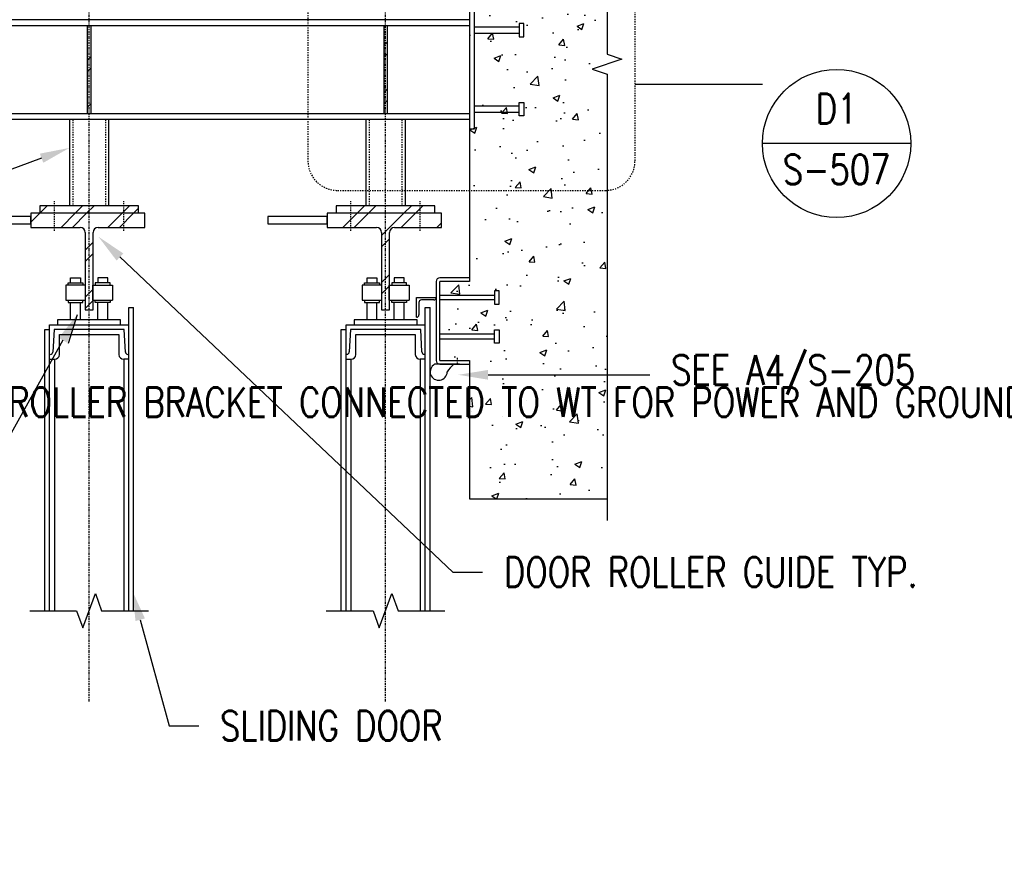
# Model space of a CAD drawing. Header units: inches. Extents: x 382 to 3028, y 70 to 495.
# Tile 20 of 41: x 1533 to 1632, y 97 to 181. Entities that reach past the tile are written whole.
import ezdxf
from ezdxf import colors
from ezdxf.entities.mleader import LeaderData, LeaderLine
from ezdxf.enums import TextEntityAlignment as Align
from ezdxf.math import Vec2, Vec3

# ---------------------------------------------------------------- set-up
doc = ezdxf.new("R2010")
doc.units = ezdxf.units.IN
doc.header["$MEASUREMENT"] = 0
for name, pattern in [('Center 1_4_', [0.53125, 0.25, -0.09375, 0.09375, -0.09375]), ('Dash', [0.25, 0.125, -0.125]), ('Dash - 1_16_', [0.1875, 0.125, -0.0625])]:
    doc.linetypes.add(name, pattern=pattern)
for name, color, linetype in [('A-WALL-PATT', 8, 'Continuous'), ('G-ANNO-REFR', 2, 'Continuous'), ('S-ANNO-NOTE', 2, 'Continuous'), ('S-ANNO-SYMB', 2, 'Continuous'), ('S-ANNO-TEXT', 2, 'Continuous'), ('S-BEAM', 10, 'Continuous'), ('S-DETL', 90, 'Continuous'), ('S-DETL-CNTR', 1, 'Center 1_4_'), ('S-DETL-GENF', 92, 'Continuous'), ('S-DETL-GENF-HDLN', 1, 'Dash'), ('S-DETL-MEDM', 3, 'Continuous'), ('S-DETL-THIN', 1, 'Continuous')]:
    doc.layers.add(name, color=color, linetype=linetype)
doc.styles.add('AEC_COMN_TITLE', font='romans.shx', dxfattribs={"width": 0.8, "height": 0.1875})
doc.styles.add('Annotative', font='romans.shx', dxfattribs={"width": 0.8, "height": 0.125})
doc.styles.add('ROMANS', font='romans.shx', dxfattribs={"width": 0.8})
pattern_1 = [(50, (744.9385, 0.7165), (7.1726, -0.62752), [0.75, -8.25]), (355, (744.9385, 0.7165), (-1.387513, 7.52192), [0.6, -6.6]), (100.4514, (745.536, 0.664), (5.78509, 6.8944), [0.6374, -7.01142]), (46.1842, (744.9385, 2.7165), (10.67241, -1.65519), [1.125, -12.375]), (96.6356, (745.828, 2.579), (9.34662, 9.74119), [0.9561, -10.51714]), (351.1842, (744.939, 2.716), (9.34662, 9.74119), [0.9, -9.9]), (21, (745.9385, 2.2165), (5.96907, -4.02619), [0.75, -8.25]), (326, (745.9385, 2.2165), (2.433153, 7.2515), [0.6, -6.6]), (71.4514, (746.436, 1.881), (8.402224, 3.22531), [0.6374, -7.01142]), (37.5, (744.9385, 0.7165), (0.1215986, 3.3289385), [0, -6.52, 0, -6.7, 0, -6.625]), (7.5, (744.9385, 0.7165), (2.630695, 3.944117), [0, -3.82, 0, -6.37, 0, -2.525]), (327.5, (742.7085, 0.7165), (5.338224, -0.225549), [0, -2.5, 0, -7.8, 0, -10.35]), (317.5, (741.7085, 0.7165), (5.831862, 1.00105), [0, -3.25, 0, -5.18, 0, -7.35])]
pattern_2 = [(45, (1565.8635, 103.7165), (-2.37588, 2.37588), []), (45, (1565.8635, 107.3165), (-2.37588, 2.37588), [])]

# ---------------------------------------------------------------- blocks, each defined once
blk = doc.blocks.new('051200_StructuralFraming-W-Flange - W10X54-1656488-DOOR RAIL SUPPORT 2')
at = {"layer": 'S-BEAM'}
for p, q in [((776.706, 179.885), (776.706, 180.5)), ((833.206, 180.5), (776.706, 180.5)), ((776.706, 179.187), (776.706, 179.885)), ((794.525, 179.885), (776.706, 179.885)), ((824.518, 179.885), (794.9, 179.885)), ((833.206, 179.885), (824.893, 179.885)), ((776.706, 171.712), (776.706, 179.187)), ((776.706, 171.015), (776.706, 171.712)), ((776.706, 170.4), (776.706, 171.015)), ((776.706, 171.015), (794.525, 171.015)), ((792.713, 170.4), (776.706, 170.4)), ((794.9, 171.015), (824.518, 171.015)), ((822.706, 170.4), (796.713, 170.4)), ((824.893, 171.015), (833.206, 171.015)), ((833.206, 170.4), (826.706, 170.4))]:
    blk.add_line(p, q, dxfattribs=at)
blk = doc.blocks.new('051200_SteelFraming-AISC-Tube-Shapes-Side - HSS4X4X3_8-2078415-DOOR RAIL SUPPORT 2')
at = {"layer": 'S-DETL-GENF', "lineweight": -3}
for p, q in [((826.706, 170.4), (822.706, 170.4)), ((822.706, 170.4), (822.706, 161.662)), ((826.706, 161.662), (826.706, 170.4))]:
    blk.add_line(p, q, dxfattribs=at)
at = {"layer": 'S-DETL-GENF-HDLN', "lineweight": -3}
for p, q in [((823.055, 170.4), (823.055, 161.662)), ((826.357, 170.4), (826.357, 161.662))]:
    blk.add_line(p, q, dxfattribs=at)
blk = doc.blocks.new('Detail Callout AEC')
at = {"color": 0, "linetype": 'ByBlock', "lineweight": -3, "transparency": 16777216}
blk.add_line((0.25, 0), (-0.25, 0), dxfattribs=at)
blk.add_circle((0, 0), 0.25, dxfattribs=at)
at = {"color": 0, "linetype": 'ByBlock', "lineweight": -3, "transparency": 16777216, "style": 'AEC_COMN_TITLE'}
for tag, p in [('VIEWNUMBER', (0, 0.0508)), ('SHEETNUMBER', (0, -0.1263))]:
    blk.add_attdef(tag, text='', height=0.0938, dxfattribs=at).set_placement(p, align=Align.CENTER)

msp = doc.modelspace()

# ---------------------------------------------------------------- hatches: boundary and pattern name
at = {"layer": 'A-WALL-PATT', "lineweight": -3}
h = msp.add_hatch(dxfattribs=at)
h.set_pattern_fill('AR-CONC', color=8, style=0)
h.set_pattern_definition(pattern_1)
h.paths.add_polyline_path([(1578.1445, 168.7165), (1592.0622, 168.7165), (1592.0622, 220.7165), (1578.1445, 220.7165), (1578.1445, 182.727)])
h = msp.add_hatch(dxfattribs=at)
h.set_pattern_fill('FP_3', color=8, style=0, pattern_type=2)
h.set_pattern_definition(pattern_2)
h.paths.add_polyline_path([(1539.8388, 171.7315), (1539.8388, 180.6015), (1539.4638, 180.6015), (1539.4638, 171.7315)])
h = msp.add_hatch(dxfattribs=at)
h.set_pattern_fill('FP_3', color=8, style=0, pattern_type=2)
h.set_pattern_definition(pattern_2)
h.paths.add_polyline_path([(1569.832, 171.7315), (1569.832, 180.6015), (1569.457, 180.6015), (1569.457, 171.7315)])
h = msp.add_hatch(dxfattribs=at)
h.set_pattern_fill('AR-CONC', color=8, style=0)
h.set_pattern_definition(pattern_1)
h.paths.add_polyline_path([(1592.0622, 132.7165), (1592.0622, 168.7165), (1578.1445, 168.7165), (1578.1445, 132.7165)])
h = msp.add_hatch(dxfattribs=at)
h.set_pattern_fill('FP_3', color=8, style=0, pattern_type=2)
h.set_pattern_definition(pattern_2)
h.paths.add_polyline_path([(1540.0563, 151.8394), (1540.0563, 159.6889), (1540.0733, 159.8184), (1540.1232, 159.9389), (1540.2027, 160.0425), (1540.3063, 160.122), (1540.4268, 160.1719), (1540.5563, 160.1889), (1545.3013, 160.1889), (1545.3013, 161.6289), (1533.7513, 161.6289), (1533.7513, 160.1889), (1538.7463, 160.1889), (1538.8757, 160.1719), (1538.9963, 160.122), (1539.0998, 160.0425), (1539.1793, 159.9389), (1539.2292, 159.8184), (1539.2463, 159.6889), (1539.2463, 151.8394)])
h = msp.add_hatch(dxfattribs=at)
h.set_pattern_fill('FP_3', color=8, style=0, pattern_type=2)
h.set_pattern_definition(pattern_2)
h.paths.add_polyline_path([(1544.6513, 161.6289), (1544.6513, 162.3789), (1534.6513, 162.3789), (1534.6513, 161.6289)])
h = msp.add_hatch(dxfattribs=at)
h.set_pattern_fill('FP_3', color=8, style=0, pattern_type=2)
h.set_pattern_definition(pattern_2)
h.paths.add_polyline_path([(1570.0495, 151.8394), (1570.0495, 159.6889), (1570.0665, 159.8184), (1570.1164, 159.9389), (1570.1959, 160.0425), (1570.2995, 160.122), (1570.42, 160.1719), (1570.5495, 160.1889), (1575.2945, 160.1889), (1575.2945, 161.6289), (1563.7445, 161.6289), (1563.7445, 160.1889), (1568.7395, 160.1889), (1568.8689, 160.1719), (1568.9895, 160.122), (1569.093, 160.0425), (1569.1725, 159.9389), (1569.2224, 159.8184), (1569.2395, 159.6889), (1569.2395, 151.8394)])
h = msp.add_hatch(dxfattribs=at)
h.set_pattern_fill('FP_3', color=8, style=0, pattern_type=2)
h.set_pattern_definition(pattern_2)
h.paths.add_polyline_path([(1574.6445, 161.6289), (1574.6445, 162.3789), (1564.6445, 162.3789), (1564.6445, 161.6289)])
h = msp.add_hatch(dxfattribs=at)
h.set_pattern_fill('AR-CONC', color=8, style=0)
h.set_pattern_definition(pattern_1)
h.paths.add_polyline_path([(1578.1445, 146.7165), (1578.1445, 154.7165), (1575.1445, 154.7165), (1575.1445, 146.7165)])

# ---------------------------------------------------------------- linework, layer by layer
at = {"layer": 'S-ANNO-SYMB', "lineweight": -3}
msp.add_line((1594.883, 174.6865), (1607.783, 174.6865), dxfattribs=at)
at = {"layer": 'S-ANNO-SYMB', "linetype": 'Dash', "lineweight": -3}
msp.add_lwpolyline([(1594.883, 166.9337), (1594.883, 182.4393, 0.4142136), (1591.883, 185.4393), (1564.789, 185.4393, 0.4142136), (1561.789, 182.4393), (1561.789, 166.9337, 0.4142136), (1564.789, 163.9337), (1591.883, 163.9337, 0.4142136)], format="xyb", close=True, dxfattribs=at)
at = {"layer": 'S-BEAM', "lineweight": -3}
for p, q in [((1578.1445, 242.7165), (1578.1445, 154.7165)), ((1578.1445, 154.7165), (1575.1445, 154.7165)), ((1575.1445, 146.7165), (1578.1445, 146.7165)), ((1578.1445, 146.7165), (1578.1445, 132.7165)), ((1578.1445, 132.7165), (1592.0622, 132.7165))]:
    msp.add_line(p, q, dxfattribs=at)
at = {"layer": 'S-DETL', "lineweight": -3}
for p, q in [((1539.4638, 180.6015), (1539.4638, 171.7315)), ((1539.8388, 180.6015), (1539.4638, 180.6015)), ((1539.8388, 171.7315), (1539.8388, 180.6015)), ((1569.457, 180.6015), (1569.457, 171.7315)), ((1569.832, 180.6015), (1569.457, 180.6015)), ((1569.832, 171.7315), (1569.832, 180.6015)), ((1539.4638, 171.7315), (1539.8388, 171.7315)), ((1569.457, 171.7315), (1569.832, 171.7315)), ((1544.6513, 162.3789), (1534.6513, 162.3789)), ((1534.6513, 162.3789), (1534.6513, 161.6289)), ((1544.6513, 161.6289), (1544.6513, 162.3789)), ((1574.6445, 162.3789), (1564.6445, 162.3789)), ((1564.6445, 162.3789), (1564.6445, 161.6289)), ((1574.6445, 161.6289), (1574.6445, 162.3789)), ((1537.5263, 154.5844), (1539.0263, 154.5844)), ((1537.5263, 154.3344), (1537.5263, 154.5844)), ((1537.7763, 154.5844), (1537.7763, 155.0844)), ((1537.7763, 155.0844), (1538.7763, 155.0844)), ((1538.7763, 155.0844), (1538.7763, 154.5844)), ((1539.0263, 154.5844), (1539.0263, 154.3344)), ((1541.7763, 154.5844), (1540.2763, 154.5844)), ((1540.2763, 154.5844), (1540.2763, 154.3344)), ((1541.5263, 155.0844), (1540.5263, 155.0844)), ((1540.5263, 155.0844), (1540.5263, 154.5844)), ((1541.5263, 154.5844), (1541.5263, 155.0844)), ((1541.7763, 154.3344), (1541.7763, 154.5844)), ((1567.5195, 154.5865), (1569.0195, 154.5865)), ((1567.5195, 154.3365), (1567.5195, 154.5865)), ((1567.7695, 154.5865), (1567.7695, 155.0865)), ((1567.7695, 155.0865), (1568.7695, 155.0865)), ((1568.7695, 155.0865), (1568.7695, 154.5865)), ((1569.0195, 154.5865), (1569.0195, 154.3365)), ((1571.7695, 154.5865), (1570.2695, 154.5865)), ((1570.2695, 154.5865), (1570.2695, 154.3365)), ((1571.5195, 155.0865), (1570.5195, 155.0865)), ((1570.5195, 155.0865), (1570.5195, 154.5865)), ((1571.5195, 154.5865), (1571.5195, 155.0865)), ((1571.7695, 154.3365), (1571.7695, 154.5865)), ((1539.2763, 154.3344), (1537.2763, 154.3344)), ((1537.2763, 154.3344), (1537.2763, 152.8344)), ((1539.2763, 152.8344), (1539.2763, 154.3344)), ((1540.0263, 152.8344), (1540.0263, 154.3344)), ((1540.0263, 154.3344), (1542.0263, 154.3344)), ((1542.0263, 154.3344), (1542.0263, 152.8344)), ((1569.2695, 154.3365), (1567.2695, 154.3365)), ((1567.2695, 154.3365), (1567.2695, 152.8365)), ((1569.2695, 152.8365), (1569.2695, 154.3365)), ((1570.0195, 152.8365), (1570.0195, 154.3365)), ((1570.0195, 154.3365), (1572.0195, 154.3365)), ((1572.0195, 154.3365), (1572.0195, 152.8365)), ((1537.2763, 152.8344), (1539.2763, 152.8344)), ((1537.5263, 152.8344), (1537.5263, 152.5844)), ((1537.5263, 152.5844), (1539.0263, 152.5844)), ((1537.7763, 150.8394), (1537.7763, 152.5844)), ((1538.7763, 150.8394), (1538.7763, 152.5844)), ((1539.0263, 152.5844), (1539.0263, 152.8344)), ((1540.0263, 152.8344), (1542.0263, 152.8344)), ((1540.2763, 152.5844), (1540.2763, 152.8344)), ((1541.7763, 152.5844), (1540.2763, 152.5844)), ((1540.5263, 150.8394), (1540.5263, 152.5844)), ((1541.5263, 150.8394), (1541.5263, 152.5844)), ((1541.7763, 152.8344), (1541.7763, 152.5844)), ((1567.2695, 152.8365), (1569.2695, 152.8365)), ((1567.5195, 152.8365), (1567.5195, 152.5865)), ((1567.5195, 152.5865), (1569.0195, 152.5865)), ((1567.7695, 150.8415), (1567.7695, 152.5865)), ((1568.7695, 150.8415), (1568.7695, 152.5865)), ((1569.0195, 152.5865), (1569.0195, 152.8365)), ((1570.0195, 152.8365), (1572.0195, 152.8365)), ((1570.2695, 152.5865), (1570.2695, 152.8365)), ((1571.7695, 152.5865), (1570.2695, 152.5865)), ((1570.5195, 150.8415), (1570.5195, 152.5865)), ((1571.5195, 150.8415), (1571.5195, 152.5865)), ((1571.7695, 152.8365), (1571.7695, 152.5865)), ((1543.6513, 121.3849), (1543.6513, 152.0894)), ((1543.6513, 152.0894), (1544.1513, 152.0894)), ((1544.1513, 121.3849), (1544.1513, 152.0894)), ((1569.2395, 151.8394), (1570.0495, 151.8394)), ((1573.6445, 121.387), (1573.6445, 152.0915)), ((1573.6445, 152.0915), (1574.1445, 152.0915)), ((1574.1445, 121.387), (1574.1445, 152.0915)), ((1542.8388, 150.8394), (1536.4638, 150.8394)), ((1536.4638, 150.8394), (1536.4638, 150.3394)), ((1537.553, 148.4706), (1538.4562, 151.3799)), ((1542.8388, 150.3394), (1542.8388, 150.8394)), ((1572.832, 150.8415), (1566.457, 150.8415)), ((1566.457, 150.8415), (1566.457, 150.3415)), ((1572.832, 150.3415), (1572.832, 150.8415)), ((1535.1513, 121.3849), (1535.1513, 149.8394)), ((1535.1513, 149.8394), (1535.6513, 149.8394)), ((1535.6513, 150.3394), (1543.6513, 150.3394)), ((1535.6513, 121.3849), (1535.6513, 150.3394)), ((1536.0985, 149.8394), (1535.9792, 147.5762)), ((1543.2024, 149.8394), (1536.0985, 149.8394)), ((1543.3182, 147.5766), (1543.2024, 149.8394)), ((1565.1445, 121.387), (1565.1445, 149.8415)), ((1565.1445, 149.8415), (1565.6445, 149.8415)), ((1565.6445, 150.3415), (1573.6445, 150.3415)), ((1565.6445, 121.387), (1565.6445, 150.3415)), ((1566.0917, 149.8415), (1565.9724, 147.5783)), ((1573.1956, 149.8415), (1566.0917, 149.8415)), ((1573.3114, 147.5787), (1573.1956, 149.8415)), ((1536.649, 147.313), (1536.649, 149.3394)), ((1536.649, 149.3394), (1542.652, 149.3394)), ((1542.652, 149.3394), (1542.652, 147.313)), ((1566.6422, 147.3151), (1566.6422, 149.3415)), ((1566.6422, 149.3415), (1572.6451, 149.3415)), ((1572.6451, 149.3415), (1572.6451, 147.3151)), ((1535.6513, 146.8394), (1536.1497, 146.8394)), ((1536.1497, 146.8394), (1536.1497, 121.3849)), ((1543.6513, 146.8394), (1543.1513, 146.8394)), ((1543.1513, 146.8394), (1543.1513, 121.3849)), ((1565.6445, 146.8415), (1566.1429, 146.8415)), ((1566.1429, 146.8415), (1566.1429, 121.387)), ((1573.6445, 146.8415), (1573.1445, 146.8415)), ((1573.1445, 146.8415), (1573.1445, 121.387)), ((1539.0184, 119.6462), (1540.2841, 123.1235)), ((1540.2841, 123.1235), (1540.9169, 121.3849)), ((1569.0116, 119.6483), (1570.2773, 123.1256)), ((1570.2773, 123.1256), (1570.9101, 121.387)), ((1533.6513, 121.3849), (1538.3856, 121.3849)), ((1538.3856, 121.3849), (1539.0184, 119.6462)), ((1540.9169, 121.3849), (1545.6513, 121.3849)), ((1563.6445, 121.387), (1568.3788, 121.387)), ((1568.3788, 121.387), (1569.0116, 119.6483)), ((1570.9101, 121.387), (1575.6445, 121.387))]:
    msp.add_line(p, q, dxfattribs=at)
at = {"layer": 'S-DETL', "linetype": 'Dash - 1_16_', "lineweight": -3}
for p, q in [((1536.1513, 159.8404), (1536.1513, 162.8404)), ((1543.1513, 159.8404), (1543.1513, 162.8404)), ((1566.1445, 159.8404), (1566.1445, 162.8404)), ((1573.1445, 159.8404), (1573.1445, 162.8404))]:
    msp.add_line(p, q, dxfattribs=at)
at = {"layer": 'S-DETL', "lineweight": -3}
for centre, radius, start, end in [((1535.7295, 147.5894), 0.25, 270, 356.981875), ((1543.5679, 147.5894), 0.25, 182.928842, 270), ((1565.7227, 147.5915), 0.25, 270, 356.981875), ((1573.5611, 147.5915), 0.25, 182.928842, 270), ((1536.1497, 147.3394), 0.5, 270, 356.981875), ((1543.1513, 147.3394), 0.5, 183.018125, 270), ((1566.1429, 147.3415), 0.5, 270, 356.981875), ((1573.1445, 147.3415), 0.5, 183.018125, 270)]:
    msp.add_arc(centre, radius, start, end, dxfattribs=at)
at = {"layer": 'S-DETL-CNTR', "lineweight": -3}
for p, q in [((1569.6445, 112.184), (1569.6445, 249.8548)), ((1539.6513, 112.184), (1539.6513, 242.0091)), ((1576.9206, 146.2735), (1576.9206, 146.9728))]:
    msp.add_line(p, q, dxfattribs=at)
at = {"layer": 'S-DETL-MEDM', "lineweight": -3}
for p, q in [((1578.6445, 170.1665), (1578.6445, 182.1665)), ((1578.6445, 180.4814), (1583.1563, 180.4814)), ((1583.6287, 180.8358), (1583.1563, 180.8358)), ((1583.1563, 180.8358), (1583.1563, 179.4972)), ((1583.6287, 179.4972), (1583.6287, 180.8358)), ((1578.6445, 179.8515), (1583.1563, 179.8515)), ((1583.1563, 179.4972), (1583.6287, 179.4972)), ((1578.6445, 172.4814), (1583.1563, 172.4814)), ((1583.1563, 171.4972), (1583.1563, 172.8358)), ((1583.1563, 172.8358), (1583.6287, 172.8358)), ((1583.6287, 172.8358), (1583.6287, 171.4972)), ((1578.6445, 171.8515), (1583.1563, 171.8515)), ((1583.6287, 171.4972), (1583.1563, 171.4972)), ((1578.1445, 170.1665), (1578.6445, 170.1665)), ((1574.7695, 154.7165), (1574.7695, 146.7165)), ((1578.1445, 155.0915), (1575.1445, 155.0915)), ((1575.1445, 146.7165), (1575.1445, 154.7165)), ((1581.1287, 153.7667), (1580.6563, 153.7667)), ((1580.6563, 153.7667), (1580.6563, 152.4281)), ((1581.1287, 152.4281), (1581.1287, 153.7667)), ((1572.7695, 151.0915), (1572.7695, 153.0915)), ((1572.7695, 153.0915), (1574.7695, 153.0915)), ((1573.0195, 152.5915), (1573.0195, 151.3415)), ((1574.5195, 152.8415), (1573.2695, 152.8415)), ((1575.1445, 153.3415), (1580.6563, 153.3415)), ((1575.1445, 152.8962), (1580.6563, 152.8962)), ((1580.6563, 152.4281), (1581.1287, 152.4281)), ((1580.6563, 148.4871), (1580.6563, 149.8257)), ((1580.6563, 149.8257), (1581.1287, 149.8257)), ((1581.1287, 149.8257), (1581.1287, 148.4871)), ((1575.1445, 149.4089), (1580.6563, 149.4089)), ((1575.1445, 148.904), (1580.6563, 148.904)), ((1581.1287, 148.4871), (1580.6563, 148.4871)), ((1575.1445, 146.3415), (1578.1445, 146.3415))]:
    msp.add_line(p, q, dxfattribs=at)
at = {"layer": 'S-DETL-MEDM'}
msp.add_lwpolyline([(1592.0622, 222.9186), (1592.0622, 177.7165), (1593.5622, 177.2165), (1590.5622, 176.2165), (1592.0622, 175.7165), (1592.0622, 130.5143)], dxfattribs=at)
at = {"layer": 'S-DETL-MEDM', "lineweight": -3}
for centre, radius, start, end in [((1575.1445, 154.7165), 0.375, 90, 180), ((1573.2695, 152.5915), 0.25, 90, 180), ((1574.5195, 153.0915), 0.25, 270, 0), ((1572.7695, 151.3415), 0.25, 270, 0), ((1575.1445, 146.7165), 0.375, 180, 270)]:
    msp.add_arc(centre, radius, start, end, dxfattribs=at)
at = {"layer": 'S-DETL-THIN', "lineweight": -3}
for p, q in [((1533.7513, 161.6289), (1533.7513, 160.1889)), ((1545.3013, 161.6289), (1533.7513, 161.6289)), ((1545.3013, 160.1889), (1545.3013, 161.6289)), ((1563.7445, 161.6289), (1563.7445, 160.1889)), ((1575.2945, 161.6289), (1563.7445, 161.6289)), ((1575.2945, 160.1889), (1575.2945, 161.6289)), ((1533.7513, 160.1889), (1538.7463, 160.1889)), ((1539.2463, 159.6889), (1539.2463, 151.8394)), ((1540.0563, 151.8394), (1540.0563, 159.6889)), ((1540.5563, 160.1889), (1545.3013, 160.1889)), ((1563.7445, 160.1889), (1568.7395, 160.1889)), ((1569.2395, 159.6889), (1569.2395, 151.8394)), ((1570.0495, 151.8394), (1570.0495, 159.6889)), ((1570.5495, 160.1889), (1575.2945, 160.1889)), ((1539.2463, 151.8394), (1540.0563, 151.8394)), ((1577.1403, 146.3291), (1574.6055, 146.3291))]:
    msp.add_line(p, q, dxfattribs=at)
at = {"layer": 'S-DETL-THIN'}
for points in [[(1527.7513, 160.5339), (1533.7513, 160.5339), (1533.7513, 161.2839), (1527.7513, 161.2839)], [(1557.7445, 160.5339), (1563.7445, 160.5339), (1563.7445, 161.2839), (1557.7445, 161.2839)]]:
    msp.add_lwpolyline(points, close=True, dxfattribs=at)
at = {"layer": 'S-DETL-THIN', "lineweight": -3}
for centre, radius, start, end in [((1538.7463, 159.6889), 0.5, 0, 90), ((1540.5563, 159.6889), 0.5, 90, 180), ((1568.7395, 159.6889), 0.5, 360, 90), ((1570.5495, 159.6889), 0.5, 90, 180), ((1575.0177, 145.577), 0.8577, 118.729292, 359.525934), ((1579.2154, 143.3315), 4.0207, 131.795172, 146.170895)]:
    msp.add_arc(centre, radius, start, end, dxfattribs=at)

# ---------------------------------------------------------------- block references
at = {"layer": 'G-ANNO-REFR', "lineweight": -3}
ref = msp.add_blockref('Detail Callout AEC', (1615.283, 168.6865), dxfattribs=dict(at, xscale=30, yscale=30, zscale=30))
ref.add_attrib('VIEWNUMBER', 'D1', dxfattribs={"layer": 'S-ANNO-TEXT', "color": 1, "transparency": 16777216, "height": 3.00001, "style": 'ROMANS', "width": 0.8}).set_placement((1615.283, 169.8115), align=Align.BOTTOM_CENTER)
ref.add_attrib('SHEETNUMBER', 'S-507', dxfattribs={"layer": 'S-ANNO-TEXT', "color": 1, "transparency": 16777216, "height": 3.00001, "style": 'ROMANS', "width": 0.8}).set_placement((1615.283, 164.559), align=Align.CENTER)
at = {"layer": 'S-BEAM', "lineweight": -3}
msp.add_blockref('051200_StructuralFraming-W-Flange - W10X54-1656488-DOOR RAIL SUPPORT 2', (744.9385, 0.7165), dxfattribs=at)
at = {"layer": 'S-DETL-GENF', "lineweight": -3}
for p in [(714.9453, 0.7165), (744.9385, 0.7165)]:
    msp.add_blockref('051200_SteelFraming-AISC-Tube-Shapes-Side - HSS4X4X3_8-2078415-DOOR RAIL SUPPORT 2', p, dxfattribs=at)

# ---------------------------------------------------------------- leaders
at = {"layer": 'S-ANNO-NOTE', "lineweight": -3}
ml = msp.add_multileader_mtext('Standard', dxfattribs=at)
ml.set_content('REF. B1/S-508 TYP.', color=256, style='Annotative')
ml.set_leader_properties(color=1, linetype='ByLayer', lineweight=-1)
ml.build(insert=Vec2(0, 0))
ml.multileader.update_dxf_attribs({"text_right_attachment_type": 3, "dogleg_length": 0.125, "arrow_head_size": 3, "scale": 24})
ctx = ml.context
ctx.base_point, ctx.scale, ctx.char_height, ctx.arrow_head_size, ctx.landing_gap_size, ctx.plane_origin = Vec3(1446.9286, 152.1357), 24, 3, 3, 2.16, Vec3(1537.6513, 168.2363)
ctx.right_attachment = 3
notes = []
notes.append((ctx, [(0, (1, 1, 0), (1492.6486, 151.5643), (-1, 0), 3, [(0, [(1537.6513, 168.2363)], 0, [])])]))
ctx.mtext.insert, ctx.mtext.flow_direction = Vec3(1449.0886, 154.1357), 5
ml = msp.add_multileader_mtext('Standard', dxfattribs=at)
ml.set_content('FOUR WAY ROLLER BRACKET CONNECTED TO WT FOR POWER AND GROUNDING CABLES, TYP. REFER TO E-513', color=256, style='Annotative')
ml.set_leader_properties(color=1, linetype='ByLayer', lineweight=-1)
ml.build(insert=Vec2(0, 0))
ml.multileader.update_dxf_attribs({"text_right_attachment_type": 3, "dogleg_length": 0.125, "arrow_head_size": 3, "scale": 24})
ctx = ml.context
ctx.base_point, ctx.scale, ctx.char_height, ctx.arrow_head_size, ctx.landing_gap_size, ctx.plane_origin = Vec3(1831.1554, 158.4243), 24, 3, 3, 2.16, Vec3(1917.6494, 165.1623)
ctx.right_attachment, ctx.text_align_type = 3, 2
notes.append((ctx, [(0, (1, 1, 0), (1872.6468, 128.4243), (-1, 0), 3, [(0, [(1907.7494, 165.8175)], 0, [])])]))
ctx.mtext.insert, ctx.mtext.width, ctx.mtext.defined_height, ctx.mtext.alignment, ctx.mtext.flow_direction = Vec3(1867.4868, 159.9243), 36.190009, 22.9253, 3, 5
ml = msp.add_multileader_mtext('Standard', dxfattribs=at)
ml.set_content('FOUR WAY ROLLER BRACKET CONNECTED TO WT FOR POWER AND GROUNDING CABLES, TYP. REFER TO E-513', color=256, style='Annotative')
ml.set_leader_properties(color=1, linetype='ByLayer', lineweight=-1)
ml.build(insert=Vec2(0, 0))
ml.multileader.update_dxf_attribs({"text_right_attachment_type": 3, "dogleg_length": 0.125, "arrow_head_size": 3, "scale": 24})
ctx = ml.context
ctx.base_point, ctx.scale, ctx.char_height, ctx.arrow_head_size, ctx.landing_gap_size, ctx.plane_origin = Vec3(1645.2604, 142.4991), 24, 3, 3, 2.16, Vec3(1742.4974, 159.1623)
ctx.right_attachment, ctx.text_align_type = 3, 2
notes.append((ctx, [(0, (1, 1, 0), (1697.4947, 122.4991), (-1, 0), 3, [(0, [(1732.5974, 159.8175)], 0, [])])]))
ctx.mtext.insert, ctx.mtext.width, ctx.mtext.alignment, ctx.mtext.flow_direction = Vec3(1692.3347, 143.9991), 46.053057, 3, 5
ml = msp.add_multileader_mtext('Standard', dxfattribs=at)
ml.set_content('DOOR ROLLER GUIDE TYP.', color=256, style='Annotative')
ml.set_leader_properties(color=1, linetype='ByLayer', lineweight=-1)
ml.build(insert=Vec2(0, 0))
ml.multileader.update_dxf_attribs({"text_right_attachment_type": 3, "dogleg_length": 0.125, "arrow_head_size": 3, "scale": 24})
ctx = ml.context
ctx.base_point, ctx.scale, ctx.char_height, ctx.arrow_head_size, ctx.landing_gap_size, ctx.plane_origin = Vec3(1579.4653, 125.3032), 24, 3, 3, 2.16, Vec3(1540.5838, 159.2557)
ctx.right_attachment = 3
notes.append((ctx, [(0, (1, 1, 0), (1576.4653, 125.3032), (1, 0), 3, [(0, [(1540.5838, 159.2557)], 0, [])])]))
ctx.mtext.insert, ctx.mtext.width, ctx.mtext.flow_direction = Vec3(1581.6253, 126.8032), 26.678601, 5
ml = msp.add_multileader_mtext('Standard', dxfattribs=at)
ml.set_content('DOOR SUPPORT TROLLEY TYP.', color=256, style='Annotative')
ml.set_leader_properties(color=1, linetype='ByLayer', lineweight=-1)
ml.build(insert=Vec2(0, 0))
ml.multileader.update_dxf_attribs({"text_right_attachment_type": 3, "dogleg_length": 0.125, "arrow_head_size": 3, "scale": 24})
ctx = ml.context
ctx.base_point, ctx.scale, ctx.char_height, ctx.arrow_head_size, ctx.landing_gap_size, ctx.plane_origin = Vec3(1455.4588, 114.0127), 24, 3, 3, 2.16, Vec3(1538.4562, 151.3799)
ctx.right_attachment = 3
notes.append((ctx, [(0, (1, 1, 0), (1517.5216, 114.0127), (-1, 0), 3, [(0, [(1538.4562, 151.3799)], 0, [])])]))
ctx.mtext.insert, ctx.mtext.flow_direction = Vec3(1457.6188, 115.5127), 5
ml = msp.add_multileader_mtext('Standard', dxfattribs=at)
ml.set_content('SEE A4/S-205', color=256, style='Annotative')
ml.set_leader_properties(color=1, linetype='ByLayer', lineweight=-1)
ml.build(insert=Vec2(0, 0))
ml.multileader.update_dxf_attribs({"text_right_attachment_type": 3, "dogleg_length": 0.36, "arrow_head_size": 3, "scale": 24})
ctx = ml.context
ctx.base_point, ctx.scale, ctx.char_height, ctx.arrow_head_size, ctx.landing_gap_size, ctx.plane_origin = Vec3(1596.3905, 145.267), 24, 3, 3, 2.16, Vec3(1577.01, 145.267)
ctx.right_attachment = 3
notes.append((ctx, [(0, (1, 1, 0), (1588.0135, 145.267), (1, 0), 8.377, [(0, [(1577.01, 145.267)], 0, [])])]))
ctx.mtext.insert, ctx.mtext.flow_direction = Vec3(1598.5505, 147.267), 5
ml = msp.add_multileader_mtext('Standard', dxfattribs=at)
ml.set_content('SLIDING DOOR', color=256, style='Annotative')
ml.set_leader_properties(color=1, linetype='ByLayer', lineweight=-1)
ml.build(insert=Vec2(0, 0))
ml.multileader.update_dxf_attribs({"text_right_attachment_type": 3, "dogleg_length": 0.125, "arrow_head_size": 3, "scale": 24})
ctx = ml.context
ctx.base_point, ctx.scale, ctx.char_height, ctx.arrow_head_size, ctx.landing_gap_size, ctx.plane_origin = Vec3(1550.7332, 109.739), 24, 3, 3, 2.16, Vec3(1544.0332, 123.3684)
ctx.right_attachment = 3
notes.append((ctx, [(0, (1, 1, 0), (1547.7332, 109.739), (1, 0), 3, [(0, [(1544.0332, 123.3684)], 0, [])])]))
ctx.mtext.insert, ctx.mtext.flow_direction = Vec3(1552.8932, 111.239), 5
for ctx, leaders in notes:
    for number, flags, end, landing, length, lines in leaders:
        leader = LeaderData()
        leader.index, (leader.has_last_leader_line, leader.has_dogleg_vector, leader.attachment_direction) = number, flags
        leader.last_leader_point, leader.dogleg_vector, leader.dogleg_length = Vec3(end), Vec3(landing), length
        for number, points, colour, breaks in lines:
            line = LeaderLine()
            line.index, line.vertices, line.color, line.breaks = number, Vec3.list(points), colors.encode_raw_color(colour), breaks
            leader.lines.append(line)
        ctx.leaders.append(leader)

doc.saveas('drawing.dxf')
